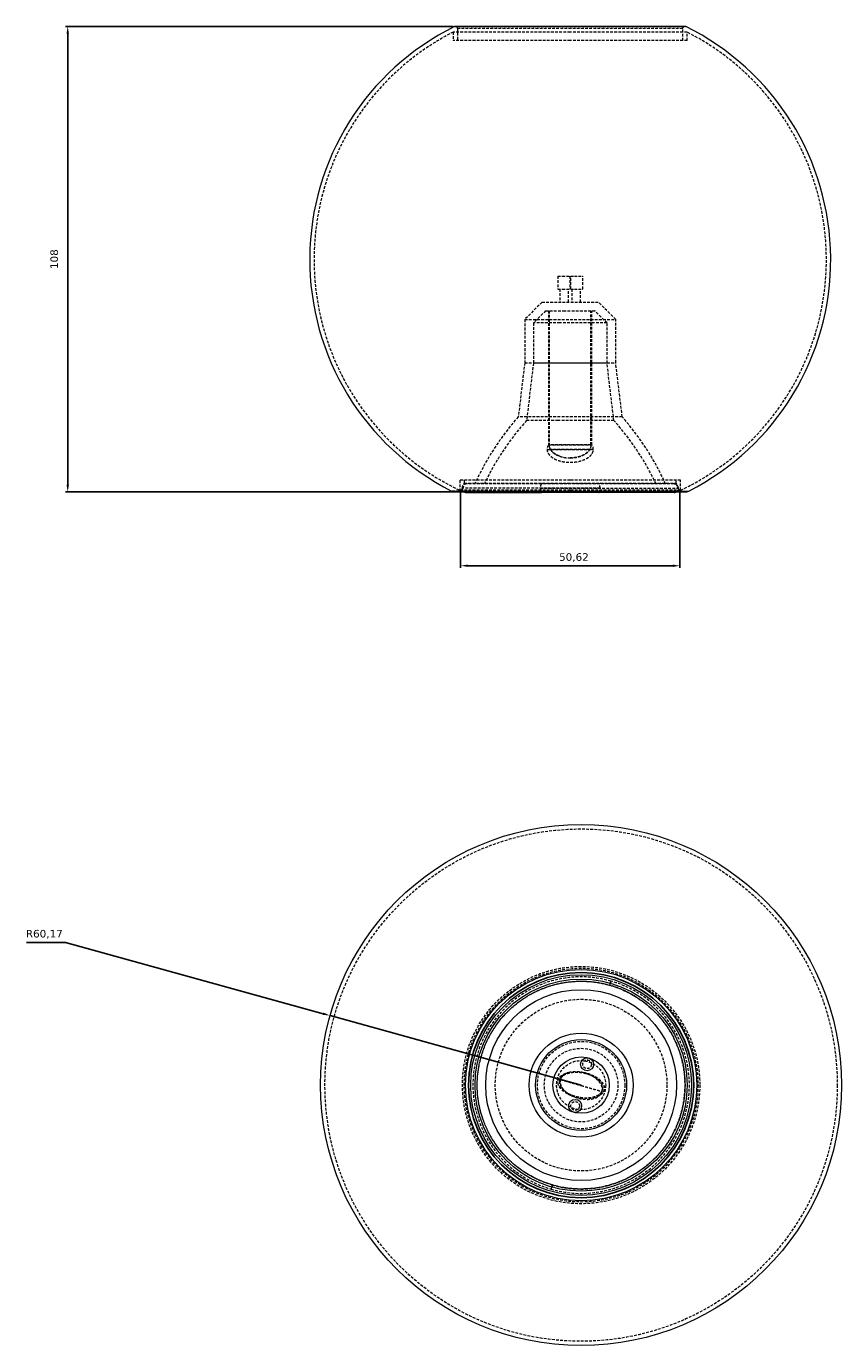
# Model space of a CAD drawing. Header units: millimetres. Extents: x 150 to 526, y 403 to 1013.
import ezdxf

# ---------------------------------------------------------------- set-up
doc = ezdxf.new("R2010")
doc.units = ezdxf.units.MM
doc.header["$PDSIZE"] = -1
doc.linetypes.add('HIDDEN', pattern=[1.905, 1.27, -0.635])
doc.styles.get("Standard").update_dxf_attribs({"font": 'verdana.ttf'})
doc.dimstyles.new('ISO-25', dxfattribs={"dimtxt": 2.5, "dimasz": 2.5, "dimexe": 1.25, "dimexo": 0.625, "dimtad": 1, "dimtxsty": 'Standard', "dimcen": 2.5, "dimadec": 0, "dimazin": 0, "dimtfac": 1, "dimtmove": 0, "dimatfit": 3, "dimfxl": 1, "dimarcsym": 0})

# ---------------------------------------------------------------- blocks, each defined once
blk = doc.blocks.new('*D1')
at = {"color": 0, "lineweight": -2, "transparency": 16777216}
for p, q in [((347.05, 1012.88), (167.91, 1012.88)), ((168.91, 1009.58), (168.91, 801.12)), ((347.05, 797.81), (167.91, 797.81))]:
    blk.add_line(p, q, dxfattribs=at)
at = {"color": 0, "transparency": 16777216}
for points in [[(168.36, 1009.58), (169.46, 1009.58), (168.91, 1012.88)], [(168.36, 801.12), (169.46, 801.12), (168.91, 797.81)]]:
    blk.add_solid(points, dxfattribs=at)
at = {"layer": 'Defpoints', "color": 0, "transparency": 16777216}
for p in [(348.05, 1012.88), (168.91, 797.81), (348.05, 797.81)]:
    blk.add_point(p, dxfattribs=at)
at = {"color": 0, "transparency": 16777216, "insert": (162.7, 905.35), "char_height": 3.5, "attachment_point": 5, "rotation": 90}
blk.add_mtext('108', dxfattribs=at)
blk = doc.blocks.new('*D2')
at = {"color": 0, "lineweight": -2, "transparency": 16777216}
for p, q in [((350.43, 797.6), (350.43, 762.74)), ((451.67, 797.6), (451.67, 762.74)), ((353.73, 763.74), (448.37, 763.74))]:
    blk.add_line(p, q, dxfattribs=at)
at = {"color": 0, "transparency": 16777216}
for points in [[(353.73, 764.29), (353.73, 763.19), (350.43, 763.74)], [(448.37, 764.29), (448.37, 763.19), (451.67, 763.74)]]:
    blk.add_solid(points, dxfattribs=at)
at = {"layer": 'Defpoints', "color": 0, "transparency": 16777216}
for p in [(350.43, 798.6), (451.67, 798.6), (451.67, 763.74)]:
    blk.add_point(p, dxfattribs=at)
at = {"color": 0, "transparency": 16777216, "insert": (402.76, 767.49), "char_height": 3.5, "attachment_point": 5}
blk.add_mtext('50,62', dxfattribs=at)
blk = doc.blocks.new('*D3')
at = {"color": 0, "lineweight": -2, "transparency": 16777216}
for p, q in [((149.82, 589.74), (167.91, 589.74)), ((167.91, 589.74), (286.93, 556.81)), ((406.09, 523.83), (290.11, 555.93))]:
    blk.add_line(p, q, dxfattribs=at)
at = {"color": 0, "transparency": 16777216}
blk.add_solid([(287.07, 557.34), (286.78, 556.28), (290.11, 555.93)], dxfattribs=at)
at = {"layer": 'Defpoints', "color": 0, "transparency": 16777216}
for p in [(290.11, 555.93), (406.09, 523.83)]:
    blk.add_point(p, dxfattribs=at)
at = {"color": 0, "transparency": 16777216, "insert": (158.1, 593.49), "char_height": 3.5, "attachment_point": 5}
blk.add_mtext('R60,17', dxfattribs=at)

msp = doc.modelspace()

# ---------------------------------------------------------------- linework, layer by layer
at = {"color": 8, "linetype": 'Continuous', "lineweight": 15}
for p, q in [((401.05, 1012.78), (347.607, 1012.78)), ((454.492, 1012.78), (401.05, 1012.78)), ((346.234, 798.249), (455.866, 798.249))]:
    msp.add_line(p, q, dxfattribs=at)
at = {"color": 7, "linetype": 'HIDDEN', "lineweight": 0}
for p, q in [((347.607, 1012.78), (454.492, 1012.78)), ((349.05, 1011.883), (349.05, 1006.311)), ((453.015, 1011.883), (349.084, 1011.883)), ((453.05, 1006.311), (453.05, 1011.883)), ((401.05, 1010.262), (347.05, 1010.262)), ((347.05, 1010.262), (347.05, 1006.311)), ((401.05, 1006.311), (347.05, 1006.311)), ((455.05, 1010.262), (401.05, 1010.262)), ((455.05, 1006.311), (401.05, 1006.311)), ((455.05, 1006.311), (455.05, 1010.262)), ((395.292, 897.528), (397.464, 897.528)), ((395.292, 897.528), (395.292, 891.528)), ((397.464, 897.528), (401.292, 897.528)), ((400.807, 897.528), (400.807, 891.528)), ((401.292, 897.528), (402.98, 897.528)), ((401.292, 891.528), (401.292, 897.528)), ((402.98, 897.528), (406.807, 897.528)), ((406.807, 891.528), (406.807, 897.528)), ((395.292, 891.528), (397.464, 891.528)), ((396.292, 891.528), (396.292, 885.528)), ((397.464, 891.528), (401.292, 891.528)), ((400.292, 885.528), (400.292, 891.528)), ((401.292, 891.528), (402.98, 891.528)), ((401.807, 891.528), (401.807, 885.528)), ((402.98, 891.528), (406.807, 891.528)), ((405.807, 885.528), (405.807, 891.528)), ((388.05, 885.528), (380.05, 877.528)), ((388.05, 885.528), (397.464, 885.528)), ((397.464, 885.528), (414.05, 885.528)), ((422.05, 877.528), (414.05, 885.528)), ((380.05, 877.528), (422.05, 877.528)), ((380.05, 877.528), (380.05, 857.528)), ((389.706, 881.528), (384.05, 875.871)), ((389.706, 881.528), (397.921, 881.528)), ((391.04, 881.528), (391.04, 819.528)), ((391.384, 881.528), (391.384, 819.528)), ((397.921, 881.528), (412.393, 881.528)), ((410.608, 819.528), (410.608, 881.528)), ((411.059, 819.528), (411.059, 881.528)), ((418.05, 875.871), (412.393, 881.528)), ((422.05, 857.528), (422.05, 877.528)), ((396.361, 875.871), (384.05, 875.871)), ((384.05, 875.871), (384.05, 857.289)), ((418.05, 875.871), (396.361, 875.871)), ((418.05, 857.289), (418.05, 875.871)), ((380.05, 857.528), (377.05, 832.528)), ((380.05, 857.528), (395.258, 857.528)), ((384.05, 857.289), (380.872, 830.806)), ((418.05, 857.289), (384.05, 857.289)), ((395.258, 857.528), (422.05, 857.528)), ((421.228, 830.806), (418.05, 857.289)), ((425.05, 832.528), (422.05, 857.528)), ((394.431, 832.528), (377.05, 832.528)), ((395.485, 830.806), (380.872, 830.806)), ((425.05, 832.528), (394.431, 832.528)), ((421.228, 830.806), (395.485, 830.806)), ((401.05, 803.215), (350.05, 803.215)), ((350.05, 803.215), (350.05, 798.6)), ((401.05, 798.6), (350.05, 798.6)), ((414.838, 799.528), (351.059, 799.528)), ((352.05, 803.215), (352.05, 801.813)), ((352.058, 801.813), (450.041, 801.813)), ((387.261, 799.528), (451.04, 799.528)), ((452.05, 803.215), (401.05, 803.215)), ((452.05, 798.6), (401.05, 798.6)), ((450.05, 801.813), (450.05, 803.215)), ((452.05, 798.6), (452.05, 803.215)), ((401.05, 798.249), (346.234, 798.249))]:
    msp.add_line(p, q, dxfattribs=at)
at = {"color": 7, "linetype": 'Continuous', "lineweight": 15}
for p, q in [((454.05, 1012.883), (348.05, 1012.883)), ((348.05, 797.813), (454.05, 797.813))]:
    msp.add_line(p, q, dxfattribs=at)
for centre, radius in [((406.085, 523.827), 120.338), ((406.085, 523.827), 53.443), ((406.085, 523.827), 52), ((406.085, 523.827), 51), ((406.085, 523.827), 49), ((406.085, 523.827), 44.068), ((406.085, 523.827), 24), ((406.085, 523.827), 21), ((406.085, 523.827), 13), ((408.843, 533.44), 3), ((403.327, 514.215), 3)]:
    msp.add_circle(centre, radius, dxfattribs=at)
at = {"color": 7, "linetype": 'HIDDEN', "lineweight": 0}
for centre, radius in [((406.085, 523.827), 118.338), ((406.085, 523.827), 54.816), ((406.085, 523.827), 54), ((406.085, 523.827), 39.659), ((406.085, 523.827), 20.178), ((406.085, 523.827), 17), ((406.085, 523.827), 11.343), ((408.843, 533.44), 2), ((403.327, 514.215), 2)]:
    msp.add_circle(centre, radius, dxfattribs=at)
at = {"color": 7, "linetype": 'Continuous'}
msp.add_circle((406.085, 523.827), 52, dxfattribs=at)
at = {"color": 7, "linetype": 'Continuous', "lineweight": 15}
for centre, radius, start, end in [((400.712, 905.17), 120, 116.266169, 243.000237), ((348.05, 1011.883), 1, 90, 116.266169), ((454.05, 1011.883), 1, 63.733831, 90), ((401.387, 905.17), 120, 296.999763, 63.733831), ((348.05, 801.813), 4, 243.000237, 270), ((454.05, 801.813), 4, 270, 296.999763)]:
    msp.add_arc(centre, radius, start, end, dxfattribs=at)
at = {"color": 7, "linetype": 'HIDDEN', "lineweight": 0}
for centre, radius, start, end in [((348.05, 1011.883), 1, 0, 90), ((454.05, 1011.883), 1, 90, 180), ((400.712, 905.17), 118, 117.049924, 244.574129), ((401.387, 905.17), 118, 295.425871, 62.950076), ((471.224, 749.567), 125.505, 138.622334, 155.542575), ((471.224, 749.567), 121.505, 138.040307, 154.6817), ((330.875, 749.567), 121.505, 25.3183, 41.959693), ((330.875, 749.567), 125.505, 24.457425, 41.377666), ((348.05, 801.813), 4, 270, 0), ((454.05, 801.813), 4, 180, 270), ((406.085, 523.827), 50, 73.991779, 253.991779), ((406.085, 523.827), 50, 253.991779, 73.991779)]:
    msp.add_arc(centre, radius, start, end, dxfattribs=at)
for points, knots in [([(391.014, 881.528), (391.014, 872.177), (391.013, 851.51), (391.014, 830.844), (391.014, 819.528)], [0, 0, 0, 0, 0.4524793, 1, 1, 1, 1]), ([(391.252, 881.528), (391.251, 872.177), (391.251, 851.51), (391.251, 830.844), (391.252, 819.528)], [0, 0, 0, 0, 0.4524793, 1, 1, 1, 1]), ([(410.741, 819.528), (410.741, 828.879), (410.742, 849.546), (410.741, 870.213), (410.741, 881.528)], [0, 0, 0, 0, 0.4524793, 1, 1, 1, 1]), ([(411.085, 819.528), (411.086, 828.879), (411.086, 849.546), (411.086, 870.213), (411.085, 881.528)], [0, 0, 0, 0, 0.4524793, 1, 1, 1, 1]), ([(411.692, 817.5), (411.623, 817.5), (411.473, 817.5), (410.939, 817.5), (410.08, 817.5), (408.612, 817.5), (406.351, 817.5), (403.305, 817.5), (399.914, 817.5), (396.636, 817.5), (393.898, 817.5), (392.05, 817.5), (391.002, 817.5), (390.504, 817.5), (390.309, 817.5), (390.377, 817.5), (390.408, 817.5)], [0, 0, 0, 0, 0.02968536, 0.06470232, 0.10759201, 0.16121908, 0.25319022, 0.3688402, 0.5, 0.6311598, 0.74680978, 0.83878092, 0.89240799, 0.93529768, 0.97031464, 1, 1, 1, 1]), ([(391.026, 819.519), (390.934, 819.39), (390.645, 818.984), (390.44, 818.367), (390.36, 817.814), (390.392, 817.604), (390.408, 817.5)], [0, 0, 0, 0, 0.193219, 0.61028, 0.8082296, 1, 1, 1, 1]), ([(390.408, 817.5), (390.396, 817.343), (390.371, 817.029), (390.524, 816.321), (390.925, 815.495), (391.524, 814.755), (392.554, 813.789), (394.411, 812.695), (397.281, 811.809), (400.523, 811.442), (403.837, 811.632), (406.576, 812.302), (408.634, 813.237), (409.87, 814.067), (410.762, 814.954), (411.342, 815.786), (411.64, 816.549), (411.727, 817.127), (411.703, 817.377), (411.692, 817.5)], [0, 0, 0, 0, 0.0216581, 0.0434177, 0.0860614, 0.1231682, 0.1480168, 0.242017, 0.3587433, 0.4795044, 0.6031385, 0.7259287, 0.789654, 0.8530949, 0.8900502, 0.9282118, 0.9650587, 0.9827524, 1, 1, 1, 1]), ([(390.408, 817.5), (390.476, 817.5), (390.626, 817.5), (391.16, 817.5), (392.019, 817.5), (393.487, 817.5), (395.748, 817.5), (398.794, 817.5), (402.185, 817.5), (405.463, 817.5), (408.201, 817.5), (410.049, 817.5), (411.098, 817.5), (411.595, 817.5), (411.79, 817.5), (411.722, 817.5), (411.692, 817.5)], [0, 0, 0, 0, 0.0296854, 0.0647023, 0.107592, 0.1612191, 0.2531902, 0.3688402, 0.5, 0.6311598, 0.7468098, 0.8387809, 0.892408, 0.9352977, 0.9703146, 1, 1, 1, 1]), ([(391.011, 819.528), (391.045, 819.528), (391.128, 819.528), (391.606, 819.528), (392.581, 819.528), (394.325, 819.528), (396.898, 819.528), (399.982, 819.528), (403.171, 819.528), (406.036, 819.528), (408.163, 819.528), (409.544, 819.528), (410.351, 819.528), (410.854, 819.528), (410.994, 819.528), (411.059, 819.528)], [0, 0, 0, 0, 0.0312462, 0.07567, 0.1312154, 0.2264764, 0.3462632, 0.4821147, 0.6179662, 0.737753, 0.833014, 0.8885594, 0.9329832, 0.9692528, 1, 1, 1, 1]), ([(391.252, 819.528), (391.283, 819.171), (391.343, 818.471), (391.889, 817.277), (392.777, 816.238), (393.841, 815.454), (394.832, 814.897), (395.953, 814.397), (397.343, 813.951), (399.052, 813.6), (400.313, 813.553), (400.996, 813.528)], [0, 0, 0, 0, 0.0846864, 0.1656893, 0.3086457, 0.4068969, 0.4900579, 0.5871896, 0.6995413, 0.8373572, 1, 1, 1, 1]), ([(410.608, 819.528), (410.518, 819.528), (410.321, 819.528), (409.745, 819.528), (408.868, 819.528), (407.427, 819.528), (405.266, 819.528), (402.417, 819.528), (399.313, 819.528), (396.374, 819.528), (393.989, 819.528), (392.434, 819.528), (391.634, 819.528), (391.299, 819.528), (391.283, 819.528), (391.279, 819.528)], [0, 0, 0, 0, 0.0331453, 0.0718944, 0.1185908, 0.1759038, 0.272374, 0.3920111, 0.5268248, 0.6616384, 0.7812755, 0.8777457, 0.9350588, 0.9817552, 1, 1, 1, 1]), ([(396.16, 814.359), (395.49, 814.635), (394.337, 815.109), (392.961, 816.162), (392.049, 817.235), (391.486, 818.375), (391.417, 819.159), (391.384, 819.528)], [0, 0, 0, 0, 0.29406171, 0.50604395, 0.69243787, 0.85500973, 1, 1, 1, 1]), ([(410.608, 819.528), (410.576, 819.159), (410.507, 818.375), (409.943, 817.235), (409.033, 816.159), (407.611, 815.092), (405.682, 814.213), (403.374, 813.633), (401.781, 813.563), (400.996, 813.528)], [0, 0, 0, 0, 0.0867013, 0.18391604, 0.2953759, 0.42213706, 0.61016435, 0.80788923, 1, 1, 1, 1]), ([(400.996, 813.528), (401.679, 813.553), (402.941, 813.6), (404.649, 813.951), (406.039, 814.397), (407.161, 814.897), (408.152, 815.454), (409.215, 816.238), (410.103, 817.277), (410.649, 818.471), (410.71, 819.171), (410.741, 819.528)], [0, 0, 0, 0, 0.1626428, 0.3004587, 0.4128104, 0.5099421, 0.5931031, 0.6913543, 0.8343107, 0.9153136, 1, 1, 1, 1]), ([(410.714, 819.528), (410.731, 819.528), (410.775, 819.528), (410.672, 819.528), (410.608, 819.528)], [0, 0, 0, 0, 0.3821882, 1, 1, 1, 1]), ([(411.692, 817.5), (411.709, 817.633), (411.743, 817.901), (411.636, 818.431), (411.423, 818.963), (411.243, 819.344), (411.108, 819.515), (411.096, 819.53)], [0, 0, 0, 0, 0.241271, 0.4860208, 0.7331805, 0.9759209, 1, 1, 1, 1]), ([(353.072, 801.528), (352.818, 801.501), (352.292, 801.444), (351.603, 800.979), (351.134, 800.296), (351.077, 799.779), (351.05, 799.528)], [0, 0, 0, 0, 0.24120408, 0.49904552, 0.75737263, 1, 1, 1, 1]), ([(351.05, 799.528), (351.078, 799.28), (351.137, 798.767), (351.539, 798.128), (351.942, 797.903), (352.104, 797.813)], [0, 0, 0, 0, 0.3594073, 0.7420709, 1, 1, 1, 1]), ([(387.812, 801.528), (386.794, 801.528), (384.758, 801.528), (381.661, 801.528), (378.528, 801.528), (375.266, 801.528), (372.038, 801.528), (368.802, 801.528), (365.67, 801.528), (362.665, 801.528), (359.899, 801.528), (357.467, 801.528), (355.462, 801.528), (353.998, 801.528), (353.098, 801.528), (353.081, 801.528), (353.072, 801.528)], [0, 0, 0, 0, 0.0503744, 0.1007249, 0.1577205, 0.2146999, 0.2789335, 0.343151, 0.4130595, 0.4867956, 0.5643033, 0.6454421, 0.7299749, 0.8175604, 0.9077513, 1, 1, 1, 1]), ([(387.812, 801.528), (387.734, 801.493), (387.572, 801.42), (387.387, 800.879), (387.279, 800.206), (387.267, 799.748), (387.261, 799.528)], [0, 0, 0, 0, 0.2702613, 0.5624294, 0.7897364, 1, 1, 1, 1]), ([(387.261, 799.528), (387.271, 799.248), (387.292, 798.665), (387.414, 798.052), (387.518, 797.865), (387.546, 797.813)], [0, 0, 0, 0, 0.4016895, 0.835939, 1, 1, 1, 1]), ([(449.027, 801.528), (448.895, 801.528), (448.631, 801.528), (447.299, 801.528), (445.303, 801.528), (442.629, 801.528), (439.378, 801.528), (435.649, 801.528), (431.557, 801.528), (427.22, 801.528), (422.75, 801.528), (418.246, 801.528), (413.793, 801.528), (409.498, 801.528), (405.335, 801.528), (401.414, 801.528), (397.644, 801.528), (394.188, 801.528), (390.901, 801.528), (388.842, 801.528), (387.812, 801.528)], [0, 0, 0, 0, 0.0680691, 0.136668, 0.2052669, 0.2733361, 0.3403699, 0.4059083, 0.4695536, 0.5309805, 0.5899412, 0.6462632, 0.6998446, 0.7506446, 0.7973208, 0.8439853, 0.885402, 0.9268069, 0.9634006, 1, 1, 1, 1]), ([(414.838, 799.528), (414.829, 799.812), (414.808, 800.401), (414.659, 801.072), (414.474, 801.463), (414.347, 801.507), (414.287, 801.528)], [0, 0, 0, 0, 0.2702613, 0.5624294, 0.7897364, 1, 1, 1, 1]), ([(414.287, 797.528), (414.365, 797.563), (414.528, 797.637), (414.713, 798.178), (414.82, 798.851), (414.832, 799.308), (414.838, 799.528)], [0, 0, 0, 0, 0.2702613, 0.5624294, 0.7897364, 1, 1, 1, 1]), ([(451.05, 799.528), (451.022, 799.779), (450.965, 800.296), (450.496, 800.979), (449.807, 801.444), (449.281, 801.501), (449.027, 801.528)], [0, 0, 0, 0, 0.24262737, 0.50095448, 0.75879592, 1, 1, 1, 1]), ([(449.995, 797.813), (450.157, 797.903), (450.56, 798.128), (450.962, 798.767), (451.021, 799.28), (451.05, 799.528)], [0, 0, 0, 0, 0.25792914, 0.64059269, 1, 1, 1, 1]), ([(392.848, 477.689), (392.032, 477.936), (390.402, 478.431), (387.957, 479.358), (385.462, 480.453), (382.936, 481.745), (380.104, 483.416), (377.074, 485.514), (373.837, 488.189), (370.706, 491.282), (368.051, 494.455), (365.878, 497.539), (364.138, 500.412), (362.289, 504.018), (360.5, 508.466), (359.026, 513.826), (358.165, 519.484), (357.988, 525.334), (358.537, 531.251), (359.827, 537.099), (361.834, 542.741), (364.505, 548.05), (367.757, 552.916), (371.083, 556.788), (374.235, 559.8), (377.054, 562.11), (379.964, 564.148), (382.932, 565.92), (385.93, 567.433), (389.408, 568.896), (393.341, 570.18), (397.636, 571.142), (401.799, 571.694), (405.72, 571.877), (409.49, 571.753), (412.947, 571.372), (416.234, 570.788), (418.293, 570.24), (419.322, 569.966)], [0, 0, 0, 0, 0.0169606, 0.0339071, 0.0519901, 0.0711628, 0.0903574, 0.1173815, 0.1444124, 0.1738315, 0.2048612, 0.226606, 0.2488702, 0.2716403, 0.3072135, 0.3440715, 0.3820258, 0.4208461, 0.4602659, 0.4999926, 0.5397192, 0.5791391, 0.6179594, 0.6559137, 0.6804872, 0.704644, 0.7283667, 0.7511306, 0.7733948, 0.7951457, 0.8261755, 0.8555945, 0.8826186, 0.9096495, 0.9336277, 0.9576127, 0.9788014, 1, 1, 1, 1]), ([(392.848, 477.689), (393.878, 477.415), (395.937, 476.866), (399.224, 476.283), (402.68, 475.902), (406.45, 475.778), (410.371, 475.961), (414.534, 476.513), (418.829, 477.475), (423.282, 478.928), (427.785, 480.914), (432.256, 483.475), (436.593, 486.635), (440.684, 490.398), (444.414, 494.739), (447.666, 499.605), (450.337, 504.914), (452.344, 510.556), (453.633, 516.404), (454.183, 522.321), (454.005, 528.171), (453.145, 533.829), (451.67, 539.189), (449.669, 544.168), (447.236, 548.709), (444.47, 552.781), (441.465, 556.373), (438.333, 559.466), (435.096, 562.141), (431.868, 564.375), (428.606, 566.269), (425.473, 567.778), (422.377, 569.026), (420.341, 569.653), (419.322, 569.966)], [0, 0, 0, 0, 0.02119998, 0.04238992, 0.06637643, 0.09035614, 0.11738874, 0.14441459, 0.17383548, 0.20486719, 0.2374862, 0.27163335, 0.30720886, 0.34406909, 0.38202578, 0.42084852, 0.46027087, 0.50000001, 0.53972915, 0.5791515, 0.61797423, 0.65593092, 0.69279116, 0.72836667, 0.76251381, 0.79513282, 0.82616454, 0.85558543, 0.88261803, 0.90964388, 0.93363038, 0.9576101, 0.97880342, 1, 1, 1, 1]), ([(419.874, 571.889), (419.864, 571.855), (419.844, 571.784), (419.695, 571.264), (419.509, 570.617), (419.383, 570.177), (419.322, 569.966)], [0, 0, 0, 0, 0.2702613, 0.5624294, 0.7897364, 1, 1, 1, 1]), ([(419.58, 570.865), (419.641, 571.077), (419.757, 571.482), (419.855, 571.824), (419.868, 571.867), (419.874, 571.889)], [0, 0, 0, 0, 0.3611544, 0.6930188, 1, 1, 1, 1]), ([(416.727, 521.804), (416.658, 521.545), (416.509, 520.982), (415.975, 520.16), (415.116, 519.339), (413.648, 518.474), (411.387, 517.78), (408.341, 517.519), (404.95, 517.858), (401.672, 518.787), (398.934, 520.148), (397.086, 521.624), (396.037, 522.967), (395.54, 524.046), (395.345, 525.006), (395.412, 525.585), (395.443, 525.851)], [0, 0, 0, 0, 0.0296854, 0.0647023, 0.107592, 0.1612191, 0.2531902, 0.3688402, 0.5, 0.6311598, 0.7468098, 0.8387809, 0.892408, 0.9352977, 0.9703146, 1, 1, 1, 1]), ([(395.443, 525.851), (395.512, 526.11), (395.662, 526.673), (396.196, 527.495), (397.054, 528.319), (398.525, 529.163), (399.925, 529.688), (400.904, 529.767), (401.06, 529.78)], [0, 0, 0, 0, 0.1096761, 0.2390503, 0.3975114, 0.5956429, 0.9354411, 1, 1, 1, 1]), ([(396.076, 525.731), (396.049, 525.53), (395.995, 525.12), (396.067, 524.504), (396.234, 523.907), (396.539, 523.231), (397.025, 522.495), (397.86, 521.577), (399.03, 520.645), (400.425, 519.835), (401.804, 519.221), (403.116, 518.764), (404.461, 518.41), (405.837, 518.157), (407.242, 518.008), (408.752, 517.97), (410.347, 518.083), (411.86, 518.379), (413.189, 518.834), (414.145, 519.334), (414.86, 519.872), (415.329, 520.341), (415.695, 520.85), (415.958, 521.368), (416.05, 521.742), (416.095, 521.924)], [0, 0, 0, 0, 0.02394486, 0.04880325, 0.07271158, 0.09716898, 0.13637234, 0.17663286, 0.24372881, 0.31255254, 0.36719601, 0.4222505, 0.47687753, 0.53182083, 0.58776815, 0.64407981, 0.71043128, 0.77683102, 0.82604442, 0.87636486, 0.90377834, 0.93172318, 0.95451073, 0.97790597, 1, 1, 1, 1]), ([(416.095, 521.924), (416.121, 522.125), (416.175, 522.535), (416.104, 523.151), (415.936, 523.747), (415.632, 524.424), (415.145, 525.16), (414.31, 526.078), (413.141, 527.01), (411.745, 527.82), (410.367, 528.434), (409.055, 528.891), (407.709, 529.245), (406.333, 529.498), (404.928, 529.647), (403.419, 529.685), (401.823, 529.572), (400.31, 529.276), (398.981, 528.82), (398.025, 528.321), (397.311, 527.783), (396.842, 527.314), (396.476, 526.805), (396.212, 526.287), (396.12, 525.912), (396.076, 525.731)], [0, 0, 0, 0, 0.0239449, 0.0488032, 0.0727116, 0.097169, 0.1363723, 0.1766329, 0.2437288, 0.3125525, 0.367196, 0.4222505, 0.4768775, 0.5318208, 0.5877681, 0.6440798, 0.7104313, 0.776831, 0.8260444, 0.8763649, 0.9037783, 0.9317232, 0.9545107, 0.977906, 1, 1, 1, 1]), ([(396.526, 526.386), (396.478, 526.176), (396.379, 525.75), (396.378, 525.094), (396.475, 524.444), (396.701, 523.697), (397.104, 522.867), (397.82, 521.842), (398.847, 520.786), (400.07, 519.862), (401.274, 519.144), (402.781, 518.41), (404.784, 517.712), (406.767, 517.341), (408.253, 517.236), (409.201, 517.23), (410.15, 517.293), (411.099, 517.432), (412.045, 517.661), (412.913, 517.975), (413.687, 518.366), (414.353, 518.819), (414.945, 519.378), (415.452, 520.055), (415.649, 520.593), (415.751, 520.871)], [0, 0, 0, 0, 0.0252603, 0.0513297, 0.0765637, 0.1023388, 0.1428644, 0.1845115, 0.2489842, 0.3151746, 0.3642575, 0.41371, 0.5120667, 0.6128138, 0.6499161, 0.6871764, 0.7242857, 0.7616246, 0.7998899, 0.8386049, 0.8698736, 0.9016509, 0.9329739, 0.9653574, 1, 1, 1, 1]), ([(415.751, 520.871), (415.799, 521.08), (415.898, 521.507), (415.899, 522.163), (415.802, 522.813), (415.577, 523.56), (415.173, 524.39), (414.457, 525.415), (413.43, 526.47), (412.207, 527.395), (411.003, 528.113), (409.496, 528.847), (407.493, 529.545), (405.51, 529.915), (404.024, 530.021), (403.076, 530.026), (402.127, 529.964), (401.178, 529.825), (400.232, 529.596), (399.364, 529.282), (398.59, 528.89), (397.924, 528.438), (397.332, 527.879), (396.825, 527.202), (396.628, 526.664), (396.526, 526.386)], [0, 0, 0, 0, 0.0252603, 0.0513297, 0.0765637, 0.1023388, 0.1428644, 0.1845115, 0.2489842, 0.3151746, 0.3642575, 0.41371, 0.5120667, 0.6128138, 0.6499161, 0.6871764, 0.7242857, 0.7616246, 0.7998899, 0.8386049, 0.8698736, 0.9016509, 0.9329739, 0.9653574, 1, 1, 1, 1]), ([(396.526, 526.386), (396.559, 526.377), (396.628, 526.357), (397.192, 526.195), (398.102, 525.934), (399.524, 525.526), (401.453, 524.973), (403.761, 524.31), (405.354, 523.853), (406.139, 523.628)], [0, 0, 0, 0, 0.0867013, 0.18391604, 0.2953759, 0.42213706, 0.61016435, 0.80788923, 1, 1, 1, 1]), ([(405.358, 529.872), (405.975, 529.829), (407.767, 529.705), (410.497, 528.849), (413.237, 527.511), (415.085, 526.03), (416.133, 524.688), (416.631, 523.609), (416.826, 522.648), (416.758, 522.069), (416.727, 521.804)], [0, 0, 0, 0, 0.120975, 0.3515605, 0.5548789, 0.7165688, 0.8108479, 0.8862501, 0.9478117, 1, 1, 1, 1]), ([(406.139, 523.628), (406.923, 523.403), (408.516, 522.946), (410.824, 522.284), (412.753, 521.731), (414.175, 521.323), (415.085, 521.061), (415.649, 520.9), (415.718, 520.88), (415.751, 520.871)], [0, 0, 0, 0, 0.1921108, 0.3898356, 0.5778629, 0.7046241, 0.816084, 0.9132987, 1, 1, 1, 1]), ([(392.848, 477.689), (392.77, 477.416), (392.607, 476.849), (392.422, 476.205), (392.315, 475.829), (392.302, 475.787), (392.296, 475.766)], [0, 0, 0, 0, 0.2702613, 0.5624294, 0.7897364, 1, 1, 1, 1]), ([(392.296, 475.766), (392.307, 475.801), (392.328, 475.875), (392.453, 476.312), (392.561, 476.69), (392.594, 476.805)], [0, 0, 0, 0, 0.391773, 0.8153022, 1, 1, 1, 1])]:
    msp.add_open_spline(points, degree=3, knots=knots, dxfattribs=at)
at = {"color": 7, "linetype": 'Continuous', "lineweight": 15}
for points, knots in [([(352.104, 797.813), (352.176, 797.761), (352.458, 797.558), (352.811, 797.541), (353.072, 797.528)], [0, 0, 0, 0, 0.2576592, 1, 1, 1, 1]), ([(353.072, 797.528), (353.081, 797.528), (353.098, 797.528), (353.998, 797.528), (355.462, 797.528), (357.467, 797.528), (359.899, 797.528), (362.665, 797.528), (365.67, 797.528), (368.802, 797.528), (372.038, 797.528), (375.267, 797.528), (378.529, 797.528), (381.661, 797.528), (384.758, 797.528), (386.794, 797.528), (387.812, 797.528)], [0, 0, 0, 0, 0.0922487, 0.1824396, 0.2700251, 0.3545579, 0.4356967, 0.5132045, 0.5869405, 0.656849, 0.7210826, 0.7853001, 0.8422957, 0.8992751, 0.9496337, 1, 1, 1, 1]), ([(449.027, 797.528), (448.895, 797.528), (448.631, 797.528), (447.299, 797.528), (445.303, 797.528), (442.629, 797.528), (439.378, 797.528), (436.051, 797.528), (432.9, 797.528), (430.081, 797.528), (427.171, 797.528), (424.202, 797.528), (421.204, 797.528), (417.726, 797.528), (413.793, 797.528), (409.498, 797.528), (405.336, 797.528), (401.414, 797.528), (397.644, 797.528), (394.188, 797.528), (390.901, 797.528), (388.842, 797.528), (387.812, 797.528)], [0, 0, 0, 0, 0.0680646, 0.1366589, 0.2052531, 0.2733177, 0.340347, 0.4058811, 0.4483111, 0.4900216, 0.5309825, 0.570288, 0.6087307, 0.6462869, 0.6998647, 0.7506613, 0.7973227, 0.8439958, 0.8853979, 0.9268118, 0.9633972, 1, 1, 1, 1]), ([(449.027, 797.528), (449.289, 797.541), (449.641, 797.558), (449.923, 797.761), (449.995, 797.813)], [0, 0, 0, 0, 0.7423408, 1, 1, 1, 1]), ([(392.848, 477.689), (391.83, 478.002), (389.793, 478.629), (386.697, 479.877), (383.564, 481.386), (380.302, 483.28), (377.074, 485.514), (373.837, 488.189), (370.706, 491.282), (367.7, 494.874), (364.935, 498.946), (362.502, 503.487), (360.5, 508.466), (359.026, 513.826), (358.165, 519.484), (357.988, 525.334), (358.537, 531.251), (359.827, 537.099), (361.834, 542.741), (364.505, 548.05), (367.757, 552.916), (371.486, 557.257), (375.578, 561.02), (379.915, 564.18), (384.385, 566.741), (388.889, 568.727), (393.341, 570.18), (397.637, 571.142), (401.799, 571.694), (405.721, 571.877), (409.491, 571.753), (412.947, 571.372), (416.234, 570.788), (418.293, 570.24), (419.322, 569.966)], [0, 0, 0, 0, 0.0212, 0.0423899, 0.0663764, 0.0903561, 0.1173887, 0.1444146, 0.1738355, 0.2048672, 0.2374862, 0.2716333, 0.3072089, 0.3440691, 0.3820258, 0.4208485, 0.4602709, 0.5, 0.5397291, 0.5791515, 0.6179742, 0.6559309, 0.6927912, 0.7283667, 0.7625138, 0.7951328, 0.8261645, 0.8555854, 0.882618, 0.9096439, 0.9336304, 0.9576101, 0.9788034, 1, 1, 1, 1]), ([(419.322, 569.966), (420.341, 569.653), (422.377, 569.026), (425.474, 567.778), (428.607, 566.269), (431.869, 564.375), (435.097, 562.141), (438.333, 559.466), (441.465, 556.373), (444.47, 552.781), (447.236, 548.709), (449.669, 544.168), (451.67, 539.189), (453.145, 533.829), (454.005, 528.171), (454.183, 522.321), (453.633, 516.404), (452.344, 510.556), (450.337, 504.914), (447.666, 499.605), (444.414, 494.739), (440.684, 490.398), (436.593, 486.635), (432.256, 483.475), (427.785, 480.914), (423.282, 478.928), (418.829, 477.475), (414.534, 476.513), (410.371, 475.961), (406.449, 475.778), (402.68, 475.902), (399.223, 476.283), (395.936, 476.867), (393.878, 477.415), (392.848, 477.689)], [0, 0, 0, 0, 0.0212, 0.0423899, 0.0663764, 0.0903561, 0.1173887, 0.1444146, 0.1738355, 0.2048672, 0.2374862, 0.2716333, 0.3072089, 0.3440691, 0.3820258, 0.4208485, 0.4602709, 0.5, 0.5397291, 0.5791515, 0.6179742, 0.6559309, 0.6927912, 0.7283667, 0.7625138, 0.7951328, 0.8261645, 0.8555854, 0.882618, 0.9096439, 0.9336304, 0.9576101, 0.9788034, 1, 1, 1, 1])]:
    msp.add_open_spline(points, degree=3, knots=knots, dxfattribs=at)
at = {"color": 8, "linetype": 'Continuous', "lineweight": 15}
for points, knots in [([(387.546, 797.813), (387.575, 797.747), (387.655, 797.562), (387.751, 797.541), (387.812, 797.528)], [0, 0, 0, 0, 0.3573625, 1, 1, 1, 1]), ([(419.322, 569.966), (419.404, 570.252), (419.5, 570.584), (419.57, 570.83), (419.58, 570.865)], [0, 0, 0, 0, 0.8578079, 1, 1, 1, 1]), ([(392.594, 476.805), (392.619, 476.89), (392.695, 477.156), (392.786, 477.473), (392.848, 477.689)], [0, 0, 0, 0, 0.32207667, 1, 1, 1, 1])]:
    msp.add_open_spline(points, degree=3, knots=knots, dxfattribs=at)

# ---------------------------------------------------------------- dimensions: what is measured, and where the dimension line sits
dim = msp.add_linear_dim(base=(168.91, 797.813), p1=(348.05, 1012.883), p2=(348.05, 797.813), angle=90, text='108', dimstyle='ISO-25', override={"dimtxt": 3.5, "dimasz": 3.302, "dimexe": 1, "dimexo": 1, "dimgap": 1.524, "dimtih": 1, "dimtoh": 1, "dimlfac": 0.5, "dimzin": 0, "dimadec": 2, "dimtmove": 2, "dimtzin": 0})
dim.commit()
dim.dimension.update_dxf_attribs({"geometry": '*D1', "text_midpoint": (162.699, 905.348), "dimtype": 160, "text_rotation": 90})
dim = msp.add_linear_dim(base=(451.668, 763.741), p1=(350.431, 798.6), p2=(451.668, 798.6), dimstyle='ISO-25', override={"dimtxt": 3.5, "dimasz": 3.302, "dimexe": 1, "dimexo": 1, "dimgap": 1.524, "dimtih": 1, "dimtoh": 1, "dimlfac": 0.5, "dimzin": 0, "dimadec": 2, "dimtzin": 0})
dim.commit()
dim.dimension.update_dxf_attribs({"geometry": '*D2', "text_midpoint": (402.758, 763.741), "dimtype": 160})
dim = msp.add_radius_dim(center=(406.085, 523.827), mpoint=(290.107, 555.925), dimstyle='ISO-25', override={"dimtxt": 3.5, "dimasz": 3.302, "dimexe": 1, "dimexo": 1, "dimgap": 1.524, "dimtih": 1, "dimtoh": 1, "dimlfac": 0.5, "dimzin": 0, "dimadec": 2, "dimtzin": 0})
dim.commit()
dim.dimension.update_dxf_attribs({"geometry": '*D3', "text_midpoint": (158.103, 589.744), "dimtype": 164})

doc.saveas('drawing.dxf')
